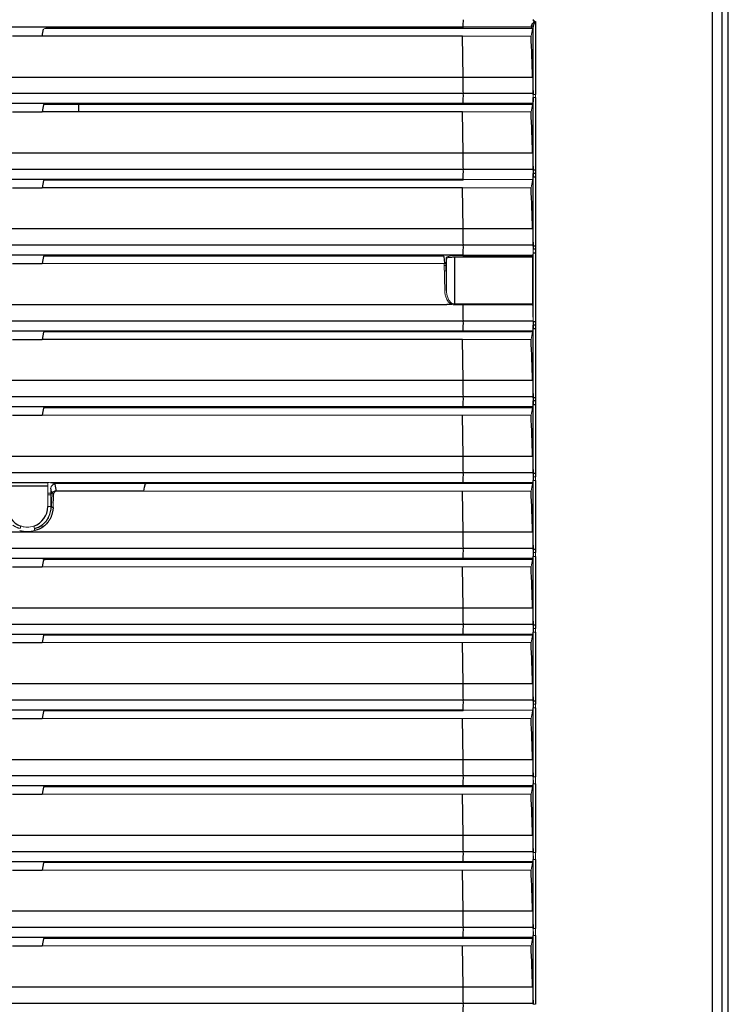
# Model space of a CAD drawing. Header units: millimetres. Extents: x -83 to 754, y -51 to 907.
# Tile 3 of 8: x 56 to 147, y 81 to 208. Entities that reach past the tile are written whole.
import ezdxf

# ---------------------------------------------------------------- set-up
doc = ezdxf.new("R2010")
doc.units = ezdxf.units.MM

msp = doc.modelspace()

# ---------------------------------------------------------------- linework, layer by layer
at = {"color": 7, "linetype": 'Continuous', "lineweight": 25}
for p, q in [((147.01, -8.58), (147.01, 279.05)), ((144.99, -7.76), (144.99, 276.5)), ((146.19, 276.61), (146.19, -7.76)), ((122.25, 207.63), (122.25, 198.27)), ((112.98, 206.91), (1.04, 206.91)), ((112.96, 206.73), (59.38, 206.73)), ((112.96, 206.73), (112.98, 206.91)), ((121.73, 206.91), (112.98, 206.91)), ((121.95, 198.27), (121.95, 206.94)), ((58.9, 205.77), (55.11, 205.77)), ((112.88, 205.77), (58.9, 205.77)), ((112.96, 200.51), (112.88, 205.77)), ((1.05, 200.51), (112.96, 200.51)), ((112.96, 200.51), (121.89, 200.51)), ((1.03, 198.42), (112.99, 198.42)), ((112.99, 198.42), (121.94, 198.42)), ((121.95, 188.53), (121.95, 197.87)), ((122.25, 197.87), (122.25, 188.53)), ((112.97, 197.1), (1.04, 197.1)), ((55.11, 196.03), (58.9, 196.03)), ((63.59, 196.03), (58.9, 196.03)), ((112.88, 196.03), (58.9, 196.03)), ((112.96, 196.99), (59.28, 196.99)), ((63.59, 196.99), (63.59, 196.03)), ((112.96, 190.78), (112.88, 196.03)), ((112.96, 196.99), (112.97, 197.1)), ((121.91, 197.1), (112.97, 197.1)), ((1.05, 190.78), (112.96, 190.78)), ((112.96, 190.78), (121.89, 190.78)), ((1.03, 188.68), (112.99, 188.68)), ((112.99, 188.68), (121.94, 188.68)), ((122.25, 188.53), (121.95, 188.53)), ((112.97, 187.36), (1.04, 187.36)), ((112.96, 187.25), (59.28, 187.25)), ((122.25, 188.13), (121.95, 188.13)), ((121.95, 187.63), (121.95, 188.13)), ((121.95, 178.79), (121.95, 187.63)), ((122.25, 187.63), (121.95, 187.63)), ((122.25, 188.13), (122.25, 187.63)), ((122.25, 187.63), (122.25, 178.79)), ((55.11, 186.29), (58.9, 186.29)), ((112.88, 186.29), (58.9, 186.29)), ((112.96, 181.04), (112.88, 186.29)), ((1.05, 181.04), (112.96, 181.04)), ((112.96, 181.04), (121.89, 181.04)), ((1.03, 178.94), (112.99, 178.94)), ((112.99, 178.94), (121.94, 178.94)), ((122.25, 178.79), (121.95, 178.79)), ((122.25, 178.39), (121.95, 178.39)), ((122.25, 178.39), (122.25, 177.89)), ((112.97, 177.62), (1.04, 177.62)), ((110.29, 177.51), (59.28, 177.51)), ((110.49, 177.46), (110.58, 176.61)), ((110.81, 177.25), (110.73, 176.61)), ((122.25, 177.89), (121.95, 177.89)), ((122.25, 177.89), (122.25, 169.05)), ((55.11, 176.55), (58.9, 176.55)), ((1.05, 171.3), (110.85, 171.3)), ((1.03, 169.21), (112.99, 169.21)), ((112.99, 169.21), (121.94, 169.21)), ((122.25, 169.05), (121.95, 169.05)), ((122.25, 168.65), (121.95, 168.65)), ((121.95, 168.16), (121.95, 168.65)), ((122.25, 168.65), (122.25, 168.16)), ((112.97, 167.89), (1.04, 167.89)), ((112.96, 167.78), (112.97, 167.89)), ((121.91, 167.89), (112.97, 167.89)), ((121.95, 159.31), (121.95, 168.16)), ((122.25, 168.16), (121.95, 168.16)), ((122.25, 168.16), (122.25, 159.31)), ((55.11, 166.82), (58.9, 166.82)), ((112.88, 166.82), (58.9, 166.82)), ((112.96, 161.56), (112.88, 166.82)), ((1.05, 161.56), (112.96, 161.56)), ((112.96, 161.56), (121.89, 161.56)), ((1.03, 159.47), (112.99, 159.47)), ((112.99, 159.47), (121.94, 159.47)), ((112.97, 158.15), (1.04, 158.15)), ((112.96, 158.04), (112.97, 158.15)), ((121.91, 158.15), (112.97, 158.15)), ((122.25, 159.31), (121.95, 159.31)), ((122.25, 158.91), (121.95, 158.91)), ((121.95, 158.42), (121.95, 158.91)), ((122.25, 158.42), (121.95, 158.42)), ((121.95, 149.58), (121.95, 158.42)), ((122.25, 158.91), (122.25, 158.42)), ((122.25, 158.42), (122.25, 149.58)), ((55.11, 157.08), (58.9, 157.08)), ((112.96, 158.04), (59.28, 158.04)), ((112.96, 151.82), (112.88, 157.08)), ((1.05, 151.82), (112.96, 151.82)), ((112.96, 151.82), (121.89, 151.82)), ((1.03, 149.73), (112.99, 149.73)), ((112.99, 149.73), (121.94, 149.73)), ((122.25, 149.58), (121.95, 149.58)), ((112.97, 148.41), (60, 148.41)), ((112.96, 148.3), (72.35, 148.3)), ((112.96, 148.3), (112.97, 148.41)), ((121.91, 148.41), (112.97, 148.41)), ((121.95, 139.84), (121.95, 148.68)), ((122.25, 148.68), (122.25, 139.84)), ((112.96, 142.09), (112.88, 147.34)), ((1.05, 142.09), (112.96, 142.09)), ((112.96, 142.09), (121.89, 142.09)), ((1.03, 139.99), (112.99, 139.99)), ((112.99, 139.99), (121.94, 139.99)), ((122.25, 139.84), (121.95, 139.84)), ((112.97, 138.67), (1.04, 138.67)), ((112.96, 138.56), (59.28, 138.56)), ((112.96, 138.56), (112.97, 138.67)), ((121.91, 138.67), (112.97, 138.67)), ((121.95, 130.1), (121.95, 138.94)), ((122.25, 138.94), (122.25, 130.1)), ((55.11, 137.6), (58.9, 137.6)), ((112.96, 132.35), (112.88, 137.6)), ((1.05, 132.35), (112.96, 132.35)), ((112.96, 132.35), (121.89, 132.35)), ((1.03, 130.25), (112.99, 130.25)), ((112.99, 130.25), (121.94, 130.25)), ((122.25, 130.1), (121.95, 130.1)), ((121.95, 120.36), (121.95, 129.2)), ((122.25, 129.2), (122.25, 120.36)), ((112.97, 128.93), (1.04, 128.93)), ((55.11, 127.86), (58.9, 127.86)), ((112.96, 128.82), (59.28, 128.82)), ((112.96, 122.61), (112.88, 127.86)), ((112.96, 128.82), (112.97, 128.93)), ((121.91, 128.93), (112.97, 128.93)), ((1.05, 122.61), (112.96, 122.61)), ((112.96, 122.61), (121.89, 122.61)), ((1.03, 120.52), (112.99, 120.52)), ((112.99, 120.52), (121.94, 120.52)), ((122.25, 120.36), (121.95, 120.36)), ((112.97, 119.2), (1.04, 119.2)), ((112.96, 119.09), (59.28, 119.09)), ((121.95, 110.62), (121.95, 119.47)), ((122.25, 119.47), (122.25, 110.62)), ((55.11, 118.13), (58.9, 118.13)), ((112.96, 112.87), (112.88, 118.13)), ((1.05, 112.87), (112.96, 112.87)), ((112.96, 112.87), (121.89, 112.87)), ((1.03, 110.78), (112.99, 110.78)), ((112.99, 110.78), (121.94, 110.78)), ((112.97, 109.46), (1.04, 109.46)), ((112.96, 109.35), (59.28, 109.35)), ((112.96, 109.35), (112.97, 109.46)), ((121.91, 109.46), (112.97, 109.46)), ((121.95, 100.89), (121.95, 109.73)), ((122.25, 109.73), (122.25, 100.89)), ((55.11, 108.39), (58.9, 108.39)), ((112.96, 103.13), (112.88, 108.39)), ((1.05, 103.13), (112.96, 103.13)), ((112.96, 103.13), (121.89, 103.13)), ((1.03, 101.04), (112.99, 101.04)), ((112.99, 101.04), (121.94, 101.04)), ((121.95, 91.15), (121.95, 99.99)), ((122.25, 99.99), (122.25, 91.15)), ((112.97, 99.72), (1.04, 99.72)), ((55.11, 98.65), (58.9, 98.65)), ((112.96, 99.61), (59.28, 99.61)), ((112.96, 93.4), (112.88, 98.65)), ((112.96, 99.61), (112.97, 99.72)), ((121.91, 99.72), (112.97, 99.72)), ((1.05, 93.4), (112.96, 93.4)), ((112.96, 93.4), (121.89, 93.4)), ((1.03, 91.3), (112.99, 91.3)), ((112.99, 91.3), (121.94, 91.3)), ((112.97, 89.98), (1.04, 89.98)), ((112.96, 89.87), (59.28, 89.87)), ((112.96, 89.87), (112.97, 89.98)), ((121.91, 89.98), (112.97, 89.98)), ((121.95, 81.41), (121.95, 90.25)), ((122.25, 90.25), (122.25, 81.41)), ((55.11, 88.91), (58.9, 88.91)), ((112.96, 83.66), (112.88, 88.91)), ((1.05, 83.66), (112.96, 83.66)), ((112.96, 83.66), (121.89, 83.66)), ((1.03, 81.56), (112.99, 81.56)), ((112.99, 81.56), (121.94, 81.56))]:
    msp.add_line(p, q, dxfattribs=at)
at = {"color": 144, "linetype": 'Continuous', "lineweight": 18}
for p, q in [((147.01, 277.98), (147.01, 4.03)), ((112.96, 206.73), (121.89, 206.73)), ((112.88, 205.77), (121.69, 205.77)), ((122.25, 198.27), (121.95, 198.27)), ((122.25, 197.87), (121.95, 197.87)), ((112.88, 196.03), (121.69, 196.03)), ((112.96, 196.99), (121.89, 196.99)), ((112.96, 187.25), (112.97, 187.36)), ((121.91, 187.36), (112.97, 187.36)), ((112.88, 186.29), (121.69, 186.29)), ((121.95, 177.89), (121.95, 178.39)), ((121.91, 177.62), (112.97, 177.62)), ((112.97, 177.55), (112.97, 177.62)), ((121.89, 171.36), (121.89, 177.36)), ((121.95, 169.05), (121.95, 177.89)), ((110.52, 176.55), (58.9, 176.55)), ((110.61, 172.99), (110.52, 176.55)), ((110.74, 176.31), (110.53, 176.31)), ((110.73, 176.61), (110.72, 176.56)), ((110.73, 176.61), (110.81, 173.1)), ((110.55, 175.61), (110.75, 175.61)), ((112.96, 167.78), (59.28, 167.78)), ((112.96, 167.78), (121.89, 167.78)), ((112.88, 166.82), (121.69, 166.82)), ((112.88, 157.08), (58.9, 157.08)), ((112.88, 157.08), (121.69, 157.08)), ((112.96, 158.04), (121.89, 158.04)), ((59.63, 147.95), (59.63, 148.43)), ((112.96, 148.3), (121.89, 148.3)), ((122.25, 149.18), (121.95, 149.18)), ((121.95, 148.68), (121.95, 149.18)), ((122.25, 148.68), (121.95, 148.68)), ((122.25, 149.18), (122.25, 148.68)), ((59.63, 145.33), (59.63, 147.95)), ((60.03, 147.05), (59.63, 147.05)), ((59.63, 146.84), (60.03, 146.84)), ((60.03, 147.72), (60.03, 145.33)), ((60.12, 145.33), (60.18, 146.96)), ((60.42, 147.05), (60.19, 147.05)), ((60.38, 146.85), (60.32, 145.22)), ((112.88, 147.34), (71.97, 147.34)), ((112.88, 147.34), (121.69, 147.34)), ((59.63, 145.33), (60.03, 145.33)), ((60.12, 145.33), (60.03, 145.33)), ((56.19, 142.84), (56.08, 142.53)), ((57.83, 142.84), (57.93, 142.53)), ((122.25, 139.44), (121.95, 139.44)), ((121.95, 138.94), (121.95, 139.44)), ((122.25, 139.44), (122.25, 138.94)), ((112.96, 138.56), (121.89, 138.56)), ((122.25, 138.94), (121.95, 138.94)), ((112.88, 137.6), (58.9, 137.6)), ((112.88, 137.6), (121.69, 137.6)), ((122.25, 129.7), (121.95, 129.7)), ((121.95, 129.2), (121.95, 129.7)), ((122.25, 129.2), (121.95, 129.2)), ((122.25, 129.7), (122.25, 129.2)), ((112.88, 127.86), (58.9, 127.86)), ((112.88, 127.86), (121.69, 127.86)), ((112.96, 128.82), (121.89, 128.82)), ((112.96, 119.09), (112.97, 119.2)), ((121.91, 119.2), (112.97, 119.2)), ((122.25, 119.96), (121.95, 119.96)), ((121.95, 119.47), (121.95, 119.96)), ((122.25, 119.47), (121.95, 119.47)), ((122.25, 119.96), (122.25, 119.47)), ((112.88, 118.13), (58.9, 118.13)), ((112.88, 118.13), (121.69, 118.13)), ((122.25, 110.62), (121.95, 110.62)), ((121.95, 109.73), (121.95, 110.22)), ((122.25, 110.22), (122.25, 109.73)), ((112.96, 109.35), (121.89, 109.35)), ((122.25, 109.73), (121.95, 109.73)), ((112.88, 108.39), (58.9, 108.39)), ((112.88, 108.39), (121.69, 108.39)), ((122.25, 100.89), (121.95, 100.89)), ((121.95, 99.99), (121.95, 100.49)), ((122.25, 99.99), (121.95, 99.99)), ((122.25, 100.49), (122.25, 99.99)), ((112.88, 98.65), (58.9, 98.65)), ((112.88, 98.65), (121.69, 98.65)), ((112.96, 99.61), (121.89, 99.61)), ((122.25, 91.15), (121.95, 91.15)), ((112.96, 89.87), (121.89, 89.87)), ((121.95, 90.25), (121.95, 90.75)), ((122.25, 90.25), (121.95, 90.25)), ((122.25, 90.75), (122.25, 90.25)), ((112.88, 88.91), (58.9, 88.91)), ((112.88, 88.91), (121.69, 88.91)), ((122.25, 81.41), (121.95, 81.41))]:
    msp.add_line(p, q, dxfattribs=at)
at = {"color": 7, "linetype": 'Continuous', "lineweight": 25, "flags": 128}
for points in [[(58.9, 205.77), (58.99, 206.24), (59.07, 206.65)], [(59.08, 196.94), (58.99, 196.5), (58.9, 196.03)], [(121.89, 196.99), (121.9, 197.05), (121.91, 197.1)], [(59.08, 187.2), (58.99, 186.76), (58.9, 186.29)], [(59.08, 177.46), (58.99, 177.02), (58.9, 176.55)], [(110.81, 173.1), (110.81, 174.45), (110.81, 177.25)], [(111.84, 177.36), (111.84, 175.51), (111.84, 171.36)], [(59.08, 167.72), (58.99, 167.29), (58.9, 166.82)], [(121.89, 167.78), (121.9, 167.83), (121.91, 167.89)], [(121.89, 158.04), (121.9, 158.1), (121.91, 158.15)], [(59.08, 157.99), (58.99, 157.55), (58.9, 157.08)], [(60.53, 148.2), (60.58, 147.94), (60.7, 147.34)], [(71.97, 147.34), (72.07, 147.82), (72.16, 148.3)], [(121.89, 148.3), (121.9, 148.36), (121.91, 148.41)], [(60.18, 146.96), (60.16, 147.04), (60.03, 147.72)], [(59.08, 138.51), (58.99, 138.07), (58.9, 137.6)], [(121.89, 138.56), (121.9, 138.62), (121.91, 138.67)], [(59.08, 128.77), (58.99, 128.33), (58.9, 127.86)], [(121.89, 128.82), (121.9, 128.88), (121.91, 128.93)], [(59.08, 119.03), (58.99, 118.6), (58.9, 118.13)], [(59.08, 109.3), (58.99, 108.86), (58.9, 108.39)], [(121.89, 109.35), (121.9, 109.41), (121.91, 109.46)], [(59.08, 99.56), (58.99, 99.12), (58.9, 98.65)], [(121.89, 99.61), (121.9, 99.67), (121.91, 99.72)], [(59.08, 89.82), (58.99, 89.38), (58.9, 88.91)], [(121.89, 89.87), (121.9, 89.93), (121.91, 89.98)]]:
    msp.add_lwpolyline(points, dxfattribs=at)
at = {"color": 144, "linetype": 'Continuous', "lineweight": 18, "flags": 128}
for points in [[(121.89, 187.25), (121.9, 187.31), (121.91, 187.36)], [(121.89, 119.09), (121.9, 119.14), (121.91, 119.2)]]:
    msp.add_lwpolyline(points, dxfattribs=at)
at = {"color": 7, "linetype": 'Continuous', "lineweight": 25}
for centre, radius, start, end in [((95.73, 207.71), 17.26, 357.3423, 0.5489), ((-176.77, 195.85), 289.77, 0.5077, 0.9218), ((90.33, 198.04), 22.66, 357.6272, 0.9634), ((-176.77, 186.11), 289.77, 0.5077, 0.9218), ((90.33, 188.3), 22.66, 357.6272, 0.9634), ((-176.77, 176.38), 289.77, 0.5077, 0.9218), ((90.33, 178.56), 22.66, 357.6272, 0.9634), ((-178.18, 166.62), 291.18, 0.5084, 0.9108), ((90.33, 168.82), 22.66, 357.6272, 0.9634), ((-176.77, 156.9), 289.77, 0.5077, 0.9218), ((90.33, 159.09), 22.66, 357.6272, 0.9634), ((-176.77, 147.16), 289.77, 0.5077, 0.9218), ((90.33, 149.35), 22.66, 357.6272, 0.9634), ((57.01, 145.33), 2.62, 180, 251.7275), ((57.01, 145.33), 2.62, 288.2725, 0), ((-176.77, 137.42), 289.77, 0.5077, 0.9218), ((90.33, 139.61), 22.66, 357.6272, 0.9634), ((-176.77, 127.69), 289.77, 0.5077, 0.9218), ((90.33, 129.87), 22.66, 357.6272, 0.9634), ((-176.77, 117.95), 289.77, 0.5077, 0.9218), ((90.33, 120.13), 22.66, 357.6272, 0.9634), ((-176.77, 108.21), 289.77, 0.5077, 0.9218), ((90.33, 110.4), 22.66, 357.6272, 0.9634), ((-176.77, 98.47), 289.77, 0.5077, 0.9218), ((90.33, 100.66), 22.66, 357.6272, 0.9634), ((-176.77, 88.73), 289.77, 0.5077, 0.9218), ((90.33, 90.92), 22.66, 357.6272, 0.9634), ((-176.77, 79), 289.77, 0.5077, 0.9218), ((90.33, 81.18), 22.66, 357.6272, 0.9634)]:
    msp.add_arc(centre, radius, start, end, dxfattribs=at)
at = {"color": 144, "linetype": 'Continuous', "lineweight": 18}
for centre, radius, start, end in [((121.5, 207.18), 0.738, 27.8466, 33.1041), ((121.76, 206.91), 0.186, 9.1374, 89.9064), ((121.8, 171.3), 8.84, 179.5723, 180.2961), ((60.53, 147.7), 0.499, 89.987, 178.1272), ((57.01, 145.33), 3.02, 308.2431, 0), ((58.99, 142.59), 1.06, 183.405, 198.4376)]:
    msp.add_arc(centre, radius, start, end, dxfattribs=at)
at = {"color": 7, "linetype": 'Continuous', "lineweight": 25}
for points, knots in [([(121.76, 207.1), (121.77, 207.17), (121.82, 207.26), (121.91, 207.39), (121.94, 207.43), (122.02, 207.52), (122.06, 207.56), (122.12, 207.58)], [0, 0, 0, 0, 0.5, 0.5, 0.75, 0.75, 1, 1, 1, 1]), ([(122.15, 207.53), (122.13, 207.51), (122.12, 207.48), (122.09, 207.43), (122.08, 207.41), (122.04, 207.33), (122.02, 207.28), (121.97, 207.13), (121.95, 207.03), (121.95, 206.94)], [0, 0, 0, 0, 0.125, 0.125, 0.25, 0.25, 0.5, 0.5, 1, 1, 1, 1]), ([(121.95, 197.87), (121.94, 197.68), (121.94, 197.51), (121.93, 197.24), (121.92, 197.15), (121.91, 197.1)], [0, 0, 0, 0, 0.5, 0.5, 1, 1, 1, 1]), ([(122.25, 188.53), (122.25, 188.51), (122.25, 188.5), (122.25, 188.49), (122.25, 188.37), (122.25, 188.25), (122.25, 188.13)], [0, 0, 0, 0, 0.0000421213, 0.0000421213, 0.0000421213, 0.0003999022, 0.0003999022, 0.0003999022, 0.0003999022]), ([(121.95, 188.13), (121.94, 187.95), (121.94, 187.78), (121.93, 187.51), (121.92, 187.41), (121.91, 187.36)], [0, 0, 0, 0, 0.5, 0.5, 1, 1, 1, 1]), ([(122.25, 178.79), (122.25, 178.78), (122.25, 178.76), (122.25, 178.75), (122.25, 178.63), (122.25, 178.51), (122.25, 178.39)], [0, 0, 0, 0, 0.0000421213, 0.0000421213, 0.0000421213, 0.0003999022, 0.0003999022, 0.0003999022, 0.0003999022]), ([(121.89, 177.36), (121.15, 177.36), (120.41, 177.36), (118.92, 177.36), (118.18, 177.36), (116.69, 177.36), (115.94, 177.36), (114.82, 177.36), (114.45, 177.36), (113.71, 177.36), (113.33, 177.36), (112.96, 177.36)], [0, 0, 0, 0, 0.25, 0.25, 0.5, 0.5, 0.75, 0.75, 0.875, 0.875, 1, 1, 1, 1]), ([(112.96, 171.36), (113.71, 171.36), (114.45, 171.36), (115.94, 171.36), (116.69, 171.36), (118.18, 171.36), (118.92, 171.36), (120.03, 171.36), (120.41, 171.36), (121.15, 171.36), (121.52, 171.36), (121.89, 171.36)], [0, 0, 0, 0, 0.25, 0.25, 0.5, 0.5, 0.75, 0.75, 0.875, 0.875, 1, 1, 1, 1]), ([(121.89, 171.25), (121.52, 171.25), (121.15, 171.25), (120.41, 171.25), (120.04, 171.25), (118.92, 171.25), (118.18, 171.25), (116.69, 171.25), (115.95, 171.25), (114.46, 171.25), (113.71, 171.25), (112.96, 171.25)], [0, 0, 0, 0, 0.125, 0.125, 0.25, 0.25, 0.5, 0.5, 0.75, 0.75, 1, 1, 1, 1]), ([(121.95, 168.65), (121.94, 168.47), (121.94, 168.3), (121.93, 168.03), (121.92, 167.93), (121.91, 167.89)], [0, 0, 0, 0, 0.5, 0.5, 1, 1, 1, 1]), ([(122.25, 169.05), (122.25, 169.04), (122.25, 169.02), (122.25, 169.01), (122.25, 168.89), (122.25, 168.77), (122.25, 168.65)], [0, 0, 0, 0, 0.0000421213, 0.0000421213, 0.0000421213, 0.0003999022, 0.0003999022, 0.0003999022, 0.0003999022]), ([(121.95, 158.91), (121.94, 158.73), (121.94, 158.56), (121.93, 158.29), (121.92, 158.2), (121.91, 158.15)], [0, 0, 0, 0, 0.5, 0.5, 1, 1, 1, 1]), ([(122.25, 159.31), (122.25, 159.3), (122.25, 159.29), (122.25, 159.27), (122.25, 159.15), (122.25, 159.03), (122.25, 158.91)], [0, 0, 0, 0, 0.0000421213, 0.0000421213, 0.0000421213, 0.0003999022, 0.0003999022, 0.0003999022, 0.0003999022]), ([(122.25, 149.58), (122.25, 149.56), (122.25, 149.55), (122.25, 149.53), (122.25, 149.41), (122.25, 149.3), (122.25, 149.18)], [0, 0, 0, 0, 0.0000421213, 0.0000421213, 0.0000421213, 0.0003999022, 0.0003999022, 0.0003999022, 0.0003999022]), ([(54.39, 148.43), (55.26, 148.43), (56.13, 148.43), (57.01, 148.43), (57.88, 148.43), (58.75, 148.43), (59.63, 148.43)], [0, 0, 0, 0, 0.002620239, 0.002620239, 0.002620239, 0.005240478, 0.005240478, 0.005240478, 0.005240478]), ([(72.16, 148.3), (72.05, 148.3), (71.8, 148.3), (71.19, 148.3), (70.24, 148.3), (69, 148.3), (67.01, 148.3), (64.89, 148.3), (62.47, 148.3), (61.16, 148.3), (60.43, 148.3)], [0.1564062, 0.1564062, 0.1564062, 0.1564062, 0.1798329, 0.210306, 0.2867015, 0.3823404, 0.4762217, 0.7114509, 0.8369634, 0.9926668, 0.9926668, 0.9926668, 0.9926668]), ([(121.95, 149.18), (121.94, 148.99), (121.94, 148.82), (121.93, 148.55), (121.92, 148.46), (121.91, 148.41)], [0, 0, 0, 0, 0.5, 0.5, 1, 1, 1, 1]), ([(59.63, 147.95), (58.76, 147.95), (57.88, 147.95), (57.01, 147.95), (56.13, 147.95), (55.26, 147.95), (54.39, 147.95)], [0, 0, 0, 0, 0.002620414, 0.002620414, 0.002620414, 0.005240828, 0.005240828, 0.005240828, 0.005240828]), ([(71.97, 147.34), (70.31, 147.34), (68.65, 147.34), (66.98, 147.34), (65.52, 147.34), (64.07, 147.34), (62.61, 147.34), (61.97, 147.34), (61.33, 147.34), (60.7, 147.34)], [0.00026899, 0.00026899, 0.00026899, 0.00026899, 0.00526095, 0.00526095, 0.00526095, 0.00963499, 0.00963499, 0.00963499, 0.01154629, 0.01154629, 0.01154629, 0.01154629]), ([(60.32, 145.22), (60.31, 145.16), (60.31, 145.04), (60.29, 144.87), (60.26, 144.69), (60.22, 144.52), (60.17, 144.35), (60.12, 144.19), (60.05, 144.02), (59.95, 143.8), (59.8, 143.54), (59.6, 143.27), (59.4, 143.04), (59.21, 142.86), (59.07, 142.75), (59, 142.69)], [0, 0, 0, 0, 0.0631, 0.125571, 0.187534, 0.249114, 0.310437, 0.371631, 0.432824, 0.494145, 0.619936, 0.743704, 0.830367, 0.915621, 1, 1, 1, 1]), ([(58.88, 142.96), (58.87, 142.95), (58.87, 142.94), (58.87, 142.9), (58.87, 142.87), (58.9, 142.82), (58.92, 142.78), (58.96, 142.73), (58.98, 142.71), (59, 142.69)], [0, 0, 0, 0, 0.25, 0.25, 0.5, 0.5, 0.75, 0.75, 1, 1, 1, 1]), ([(121.95, 139.44), (121.94, 139.26), (121.94, 139.09), (121.93, 138.82), (121.92, 138.72), (121.91, 138.67)], [0, 0, 0, 0, 0.5, 0.5, 1, 1, 1, 1]), ([(122.25, 139.84), (122.25, 139.82), (122.25, 139.81), (122.25, 139.8), (122.25, 139.68), (122.25, 139.56), (122.25, 139.44)], [0, 0, 0, 0, 0.0000421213, 0.0000421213, 0.0000421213, 0.0003999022, 0.0003999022, 0.0003999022, 0.0003999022]), ([(59.08, 138.51), (59.08, 138.52), (59.1, 138.54), (59.18, 138.56), (59.23, 138.56), (59.28, 138.56)], [0, 0, 0, 0, 0.5, 0.5, 1, 1, 1, 1]), ([(121.95, 129.7), (121.94, 129.52), (121.94, 129.35), (121.93, 129.08), (121.92, 128.98), (121.91, 128.93)], [0, 0, 0, 0, 0.5, 0.5, 1, 1, 1, 1]), ([(122.25, 130.1), (122.25, 130.09), (122.25, 130.07), (122.25, 130.06), (122.25, 129.94), (122.25, 129.82), (122.25, 129.7)], [0, 0, 0, 0, 0.0000421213, 0.0000421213, 0.0000421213, 0.0003999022, 0.0003999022, 0.0003999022, 0.0003999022]), ([(122.25, 120.36), (122.25, 120.35), (122.25, 120.33), (122.25, 120.32), (122.25, 120.2), (122.25, 120.08), (122.25, 119.96)], [0, 0, 0, 0, 0.0000421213, 0.0000421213, 0.0000421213, 0.0003999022, 0.0003999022, 0.0003999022, 0.0003999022]), ([(121.95, 119.96), (121.94, 119.78), (121.94, 119.61), (121.93, 119.34), (121.92, 119.24), (121.91, 119.2)], [0, 0, 0, 0, 0.5, 0.5, 1, 1, 1, 1]), ([(121.95, 110.22), (121.94, 110.04), (121.94, 109.87), (121.93, 109.6), (121.92, 109.51), (121.91, 109.46)], [0, 0, 0, 0, 0.5, 0.5, 1, 1, 1, 1]), ([(121.95, 100.49), (121.94, 100.3), (121.94, 100.13), (121.93, 99.86), (121.92, 99.77), (121.91, 99.72)], [0, 0, 0, 0, 0.5, 0.5, 1, 1, 1, 1]), ([(121.95, 90.75), (121.94, 90.57), (121.94, 90.4), (121.93, 90.13), (121.92, 90.03), (121.91, 89.98)], [0, 0, 0, 0, 0.5, 0.5, 1, 1, 1, 1])]:
    msp.add_open_spline(points, degree=3, knots=knots, dxfattribs=at)
at = {"color": 144, "linetype": 'Continuous', "lineweight": 18}
for points, knots in [([(122.12, 207.58), (122.07, 207.62), (122.03, 207.66), (121.96, 207.76), (121.94, 207.82), (121.94, 207.88)], [0, 0, 0, 0, 0.5, 0.5, 1, 1, 1, 1]), ([(121.99, 207.88), (121.99, 207.84), (122, 207.81), (122.04, 207.76), (122.06, 207.74), (122.14, 207.68), (122.2, 207.65), (122.25, 207.63)], [0, 0, 0, 0, 0.25, 0.25, 0.5, 0.5, 1, 1, 1, 1]), ([(59.07, 206.65), (59.08, 206.67), (59.11, 206.69), (59.22, 206.72), (59.3, 206.73), (59.38, 206.73)], [0, 0, 0, 0, 0.5, 0.5, 1, 1, 1, 1]), ([(121.89, 206.73), (121.86, 206.75), (121.82, 206.78), (121.77, 206.82), (121.74, 206.85), (121.73, 206.88), (121.73, 206.9), (121.73, 206.91)], [0, 0, 0, 0, 0.302669, 0.512798, 0.690403, 0.852251, 1, 1, 1, 1]), ([(121.92, 206.72), (121.92, 206.71), (121.92, 206.7), (121.91, 206.69), (121.91, 206.69), (121.9, 206.69), (121.9, 206.7), (121.89, 206.72), (121.89, 206.73)], [0, 0, 0, 0, 0.110575, 0.228164, 0.353508, 0.48722, 0.697834, 1, 1, 1, 1]), ([(122.25, 198.27), (122.25, 198.25), (122.25, 198.24), (122.25, 198.22), (122.25, 198.1), (122.25, 197.99), (122.25, 197.87)], [0, 0, 0, 0, 0.0000421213, 0.0000421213, 0.0000421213, 0.0003999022, 0.0003999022, 0.0003999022, 0.0003999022]), ([(59.08, 196.94), (59.08, 196.95), (59.1, 196.96), (59.18, 196.98), (59.23, 196.99), (59.28, 196.99)], [0, 0, 0, 0, 0.5, 0.5, 1, 1, 1, 1]), ([(59.08, 187.2), (59.08, 187.21), (59.1, 187.23), (59.18, 187.25), (59.23, 187.25), (59.28, 187.25)], [0, 0, 0, 0, 0.5, 0.5, 1, 1, 1, 1]), ([(121.95, 178.39), (121.94, 178.21), (121.94, 178.04), (121.93, 177.77), (121.92, 177.67), (121.91, 177.62)], [0, 0, 0, 0, 0.5, 0.5, 1, 1, 1, 1]), ([(59.08, 177.46), (59.08, 177.48), (59.1, 177.49), (59.18, 177.51), (59.23, 177.51), (59.28, 177.51)], [0, 0, 0, 0, 0.5, 0.5, 1, 1, 1, 1]), ([(110.29, 177.51), (110.35, 177.51), (110.4, 177.51), (110.47, 177.49), (110.49, 177.48), (110.49, 177.46)], [0, 0, 0, 0, 0.5, 0.5, 1, 1, 1, 1]), ([(110.81, 177.25), (110.81, 177.26), (110.8, 177.28), (110.8, 177.3), (110.81, 177.33), (110.84, 177.37), (110.91, 177.41), (111.04, 177.46), (111.2, 177.5), (111.39, 177.53), (111.61, 177.55), (111.76, 177.55), (111.84, 177.55)], [0, 0, 0, 0, 0.059647, 0.118495, 0.177191, 0.236388, 0.35926, 0.483427, 0.610623, 0.738826, 0.868875, 1, 1, 1, 1]), ([(111.84, 177.36), (111.8, 177.36), (111.74, 177.36), (111.63, 177.36), (111.53, 177.35), (111.42, 177.35), (111.32, 177.34), (111.22, 177.33), (111.13, 177.32), (111.01, 177.31), (110.91, 177.29), (110.85, 177.27), (110.82, 177.26), (110.82, 177.25), (110.81, 177.25)], [0, 0, 0, 0, 0.0644532, 0.1308869, 0.1993147, 0.2697491, 0.3422014, 0.4166822, 0.493201, 0.5852538, 0.7440343, 0.8359034, 0.9212246, 1, 1, 1, 1]), ([(112.97, 177.55), (112.97, 177.54), (112.97, 177.52), (112.96, 177.45), (112.96, 177.4), (112.96, 177.36)], [0, 0, 0, 0, 0.5, 0.5, 1, 1, 1, 1]), ([(121.89, 177.55), (121.15, 177.55), (120.41, 177.55), (118.93, 177.55), (118.18, 177.55), (116.7, 177.55), (115.95, 177.55), (114.46, 177.55), (113.71, 177.55), (112.97, 177.55)], [0, 0, 0, 0, 0.25, 0.25, 0.5, 0.5, 0.75, 0.75, 1, 1, 1, 1]), ([(121.89, 177.36), (121.89, 177.38), (121.89, 177.4), (121.89, 177.45), (121.89, 177.49), (121.89, 177.53), (121.89, 177.55), (121.89, 177.55)], [0, 0, 0, 0, 0.1596243, 0.3274256, 0.4999854, 0.7078957, 1, 1, 1, 1]), ([(111.55, 171.3), (111.46, 171.33), (111.38, 171.38), (111.23, 171.49), (111.16, 171.55), (110.98, 171.74), (110.89, 171.89), (110.75, 172.2), (110.7, 172.35), (110.63, 172.67), (110.61, 172.83), (110.61, 172.99)], [0, 0, 0, 0, 0.125, 0.125, 0.25, 0.25, 0.5, 0.5, 0.75, 0.75, 1, 1, 1, 1]), ([(110.81, 173.1), (110.82, 172.79), (110.87, 172.48), (111.04, 172.03), (111.11, 171.88), (111.26, 171.68), (111.31, 171.61), (111.44, 171.5), (111.52, 171.45), (111.6, 171.41)], [0, 0, 0, 0, 0.5, 0.5, 0.75, 0.75, 0.875, 0.875, 1, 1, 1, 1]), ([(121.89, 171.36), (121.89, 171.34), (121.89, 171.32), (121.89, 171.3), (121.89, 171.28), (121.89, 171.26), (121.89, 171.25)], [0, 0, 0, 0, 0.0000589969, 0.0000589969, 0.0000589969, 0.0001181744, 0.0001181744, 0.0001181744, 0.0001181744]), ([(59.08, 167.72), (59.08, 167.74), (59.1, 167.75), (59.18, 167.77), (59.23, 167.78), (59.28, 167.78)], [0, 0, 0, 0, 0.5, 0.5, 1, 1, 1, 1]), ([(59.08, 157.99), (59.08, 158), (59.1, 158.01), (59.18, 158.03), (59.23, 158.04), (59.28, 158.04)], [0, 0, 0, 0, 0.5, 0.5, 1, 1, 1, 1]), ([(72.15, 148.25), (72.15, 148.26), (72.17, 148.27), (72.25, 148.29), (72.3, 148.3), (72.35, 148.3)], [0, 0, 0, 0, 0.5, 0.5, 1, 1, 1, 1]), ([(60.18, 146.96), (60.18, 146.98), (60.18, 147.01), (60.19, 147.06), (60.21, 147.11), (60.23, 147.16), (60.28, 147.22), (60.33, 147.26), (60.4, 147.3), (60.49, 147.33), (60.59, 147.35), (60.66, 147.34), (60.7, 147.34)], [0, 0, 0, 0, 0.0673118, 0.1328989, 0.1968871, 0.2594119, 0.3708965, 0.4911, 0.57391, 0.7305529, 0.8787461, 1, 1, 1, 1]), ([(60.7, 147.34), (60.68, 147.33), (60.64, 147.32), (60.59, 147.28), (60.54, 147.24), (60.5, 147.2), (60.46, 147.15), (60.43, 147.09), (60.41, 147.03), (60.39, 146.97), (60.38, 146.91), (60.38, 146.87), (60.38, 146.85)], [0, 0, 0, 0, 0.092313, 0.183565, 0.275549, 0.370016, 0.468585, 0.572684, 0.676452, 0.789822, 0.898298, 1, 1, 1, 1]), ([(59.12, 143.19), (59.22, 143.28), (59.5, 143.54), (59.94, 144.25), (60.05, 144.9), (60.12, 145.33)], [0, 0, 0, 0, 0.159949, 0.441825, 1, 1, 1, 1]), ([(60.32, 145.22), (60.27, 145.22), (60.22, 145.23), (60.14, 145.28), (60.12, 145.31), (60.12, 145.33)], [0, 0, 0, 0, 0.5, 0.5, 1, 1, 1, 1]), ([(55.14, 142.96), (55.17, 142.94), (55.24, 142.89), (55.34, 142.82), (55.45, 142.76), (55.57, 142.7), (55.69, 142.65), (55.82, 142.61), (55.95, 142.56), (56.04, 142.54), (56.08, 142.53)], [0, 0, 0, 0, 0.118386, 0.238698, 0.360903, 0.48498, 0.610918, 0.738722, 0.868406, 1, 1, 1, 1]), ([(57.99, 142.26), (57.67, 142.18), (57.34, 142.14), (56.85, 142.14), (56.68, 142.15), (56.35, 142.19), (56.19, 142.22), (56.03, 142.26)], [0, 0, 0, 0, 0.5, 0.5, 0.75, 0.75, 1, 1, 1, 1]), ([(56.19, 142.84), (56.32, 142.8), (56.46, 142.76), (56.73, 142.71), (56.87, 142.7), (57.29, 142.7), (57.56, 142.76), (57.83, 142.84)], [0, 0, 0, 0, 0.25, 0.25, 0.5, 0.5, 1, 1, 1, 1]), ([(59.08, 128.77), (59.08, 128.79), (59.1, 128.8), (59.18, 128.82), (59.23, 128.82), (59.28, 128.82)], [0, 0, 0, 0, 0.5, 0.5, 1, 1, 1, 1]), ([(59.08, 119.03), (59.08, 119.05), (59.1, 119.06), (59.18, 119.08), (59.23, 119.09), (59.28, 119.09)], [0, 0, 0, 0, 0.5, 0.5, 1, 1, 1, 1]), ([(122.25, 110.62), (122.25, 110.61), (122.25, 110.6), (122.25, 110.58), (122.25, 110.46), (122.25, 110.34), (122.25, 110.22)], [0, 0, 0, 0, 0.0000421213, 0.0000421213, 0.0000421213, 0.0003999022, 0.0003999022, 0.0003999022, 0.0003999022]), ([(59.08, 109.3), (59.08, 109.31), (59.1, 109.32), (59.18, 109.34), (59.23, 109.35), (59.28, 109.35)], [0, 0, 0, 0, 0.5, 0.5, 1, 1, 1, 1]), ([(122.25, 100.89), (122.25, 100.87), (122.25, 100.86), (122.25, 100.84), (122.25, 100.72), (122.25, 100.61), (122.25, 100.49)], [0, 0, 0, 0, 0.0000421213, 0.0000421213, 0.0000421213, 0.0003999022, 0.0003999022, 0.0003999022, 0.0003999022]), ([(59.08, 99.56), (59.08, 99.57), (59.1, 99.58), (59.18, 99.6), (59.23, 99.61), (59.28, 99.61)], [0, 0, 0, 0, 0.5, 0.5, 1, 1, 1, 1]), ([(122.25, 91.15), (122.25, 91.13), (122.25, 91.12), (122.25, 91.11), (122.25, 90.99), (122.25, 90.87), (122.25, 90.75)], [0, 0, 0, 0, 0.0000421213, 0.0000421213, 0.0000421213, 0.0003999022, 0.0003999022, 0.0003999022, 0.0003999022]), ([(59.08, 89.82), (59.08, 89.83), (59.1, 89.85), (59.18, 89.87), (59.23, 89.87), (59.28, 89.87)], [0, 0, 0, 0, 0.5, 0.5, 1, 1, 1, 1])]:
    msp.add_open_spline(points, degree=3, knots=knots, dxfattribs=at)
for points in [[(122.15, 207.53), (122.19, 207.56), (122.22, 207.59), (122.25, 207.63)], [(121.69, 205.77), (121.76, 206.09), (121.82, 206.41), (121.89, 206.73)], [(121.73, 206.91), (121.74, 206.95), (121.75, 207.01), (121.76, 207.1)], [(121.95, 206.94), (121.94, 206.83), (121.93, 206.76), (121.92, 206.72)], [(121.95, 198.27), (121.95, 198.13), (121.95, 198), (121.95, 197.87)], [(121.69, 196.03), (121.76, 196.35), (121.82, 196.67), (121.89, 196.99)], [(121.69, 186.29), (121.76, 186.61), (121.82, 186.93), (121.89, 187.25)], [(111.84, 177.55), (112.22, 177.55), (112.59, 177.55), (112.97, 177.55)], [(112.96, 177.36), (112.59, 177.36), (112.21, 177.36), (111.84, 177.36)], [(110.58, 176.61), (110.58, 176.58), (110.64, 176.56), (110.72, 176.56)], [(111.84, 171.25), (111.74, 171.25), (111.64, 171.27), (111.55, 171.3)], [(111.6, 171.41), (111.67, 171.38), (111.75, 171.36), (111.84, 171.36)], [(111.84, 171.36), (112.21, 171.36), (112.59, 171.37), (112.96, 171.36)], [(112.96, 171.25), (112.59, 171.25), (112.21, 171.25), (111.84, 171.25)], [(121.89, 171.25), (121.91, 170.61), (121.93, 169.93), (121.94, 169.21)], [(121.94, 169.21), (121.94, 169.16), (121.94, 169.1), (121.95, 169.05)], [(121.69, 166.82), (121.76, 167.14), (121.82, 167.46), (121.89, 167.78)], [(121.69, 157.08), (121.76, 157.4), (121.82, 157.72), (121.89, 158.04)], [(59.63, 148.43), (59.75, 148.43), (59.88, 148.42), (60, 148.41)], [(60, 148.41), (60.19, 148.39), (60.34, 148.35), (60.43, 148.3)], [(60.43, 148.3), (60.49, 148.27), (60.52, 148.24), (60.53, 148.2)], [(121.69, 147.34), (121.76, 147.66), (121.82, 147.98), (121.89, 148.3)], [(121.69, 137.6), (121.76, 137.92), (121.82, 138.24), (121.89, 138.56)], [(121.69, 127.86), (121.76, 128.18), (121.82, 128.5), (121.89, 128.82)], [(121.69, 118.13), (121.76, 118.45), (121.82, 118.77), (121.89, 119.09)], [(121.95, 110.62), (121.95, 110.49), (121.95, 110.36), (121.95, 110.22)], [(121.69, 108.39), (121.76, 108.71), (121.82, 109.03), (121.89, 109.35)], [(121.95, 100.89), (121.95, 100.75), (121.95, 100.62), (121.95, 100.49)], [(121.69, 98.65), (121.76, 98.97), (121.82, 99.29), (121.89, 99.61)], [(121.95, 91.15), (121.95, 91.02), (121.95, 90.88), (121.95, 90.75)], [(121.69, 88.91), (121.76, 89.23), (121.82, 89.55), (121.89, 89.87)]]:
    msp.add_open_spline(points, degree=3, dxfattribs=at)
at = {"color": 7, "linetype": 'Continuous', "lineweight": 25}
for points in [[(121.89, 200.51), (121.82, 202.26), (121.76, 204.02), (121.69, 205.77)], [(121.89, 200.51), (121.91, 199.86), (121.93, 199.17), (121.94, 198.42)], [(121.94, 198.42), (121.94, 198.37), (121.94, 198.32), (121.95, 198.27)], [(121.89, 190.78), (121.82, 192.53), (121.76, 194.28), (121.69, 196.03)], [(121.89, 190.78), (121.91, 190.13), (121.93, 189.43), (121.94, 188.68)], [(121.94, 188.68), (121.94, 188.63), (121.94, 188.58), (121.95, 188.53)], [(121.95, 188.53), (121.95, 188.4), (121.95, 188.26), (121.95, 188.13)], [(121.89, 181.04), (121.82, 182.79), (121.76, 184.54), (121.69, 186.29)], [(121.89, 181.04), (121.91, 180.39), (121.93, 179.69), (121.94, 178.94)], [(121.94, 178.94), (121.94, 178.89), (121.94, 178.84), (121.95, 178.79)], [(121.95, 178.79), (121.95, 178.66), (121.95, 178.52), (121.95, 178.39)], [(111.55, 171.3), (111.32, 171.3), (111.08, 171.3), (110.85, 171.3)], [(121.95, 169.05), (121.95, 168.92), (121.95, 168.78), (121.95, 168.65)], [(121.89, 161.56), (121.82, 163.31), (121.76, 165.06), (121.69, 166.82)], [(121.89, 161.56), (121.91, 160.91), (121.93, 160.21), (121.94, 159.47)], [(121.94, 159.47), (121.94, 159.42), (121.94, 159.37), (121.95, 159.31)], [(121.95, 159.31), (121.95, 159.18), (121.95, 159.05), (121.95, 158.91)], [(121.89, 151.82), (121.82, 153.57), (121.76, 155.33), (121.69, 157.08)], [(121.89, 151.82), (121.91, 151.17), (121.93, 150.48), (121.94, 149.73)], [(121.94, 149.73), (121.94, 149.68), (121.94, 149.63), (121.95, 149.58)], [(121.95, 149.58), (121.95, 149.44), (121.95, 149.31), (121.95, 149.18)], [(121.89, 142.09), (121.82, 143.84), (121.76, 145.59), (121.69, 147.34)], [(57.93, 142.53), (58.28, 142.61), (58.61, 142.75), (58.88, 142.96)], [(59, 142.69), (58.71, 142.48), (58.36, 142.34), (57.99, 142.26)], [(121.89, 142.09), (121.91, 141.44), (121.93, 140.74), (121.94, 139.99)], [(121.94, 139.99), (121.94, 139.94), (121.94, 139.89), (121.95, 139.84)], [(121.95, 139.84), (121.95, 139.71), (121.95, 139.57), (121.95, 139.44)], [(121.89, 132.35), (121.82, 134.1), (121.76, 135.85), (121.69, 137.6)], [(121.89, 132.35), (121.91, 131.7), (121.93, 131), (121.94, 130.25)], [(121.94, 130.25), (121.94, 130.2), (121.94, 130.15), (121.95, 130.1)], [(121.95, 130.1), (121.95, 129.97), (121.95, 129.83), (121.95, 129.7)], [(121.89, 122.61), (121.82, 124.36), (121.76, 126.11), (121.69, 127.86)], [(121.89, 122.61), (121.91, 121.96), (121.93, 121.26), (121.94, 120.52)], [(121.94, 120.52), (121.94, 120.47), (121.94, 120.41), (121.95, 120.36)], [(121.95, 120.36), (121.95, 120.23), (121.95, 120.09), (121.95, 119.96)], [(121.89, 112.87), (121.82, 114.62), (121.76, 116.37), (121.69, 118.13)], [(121.89, 112.87), (121.91, 112.22), (121.93, 111.52), (121.94, 110.78)], [(121.94, 110.78), (121.94, 110.73), (121.94, 110.68), (121.95, 110.62)], [(121.89, 103.13), (121.82, 104.88), (121.76, 106.64), (121.69, 108.39)], [(121.89, 103.13), (121.91, 102.48), (121.93, 101.79), (121.94, 101.04)], [(121.94, 101.04), (121.94, 100.99), (121.94, 100.94), (121.95, 100.89)], [(121.89, 93.4), (121.82, 95.15), (121.76, 96.9), (121.69, 98.65)], [(121.89, 93.4), (121.91, 92.75), (121.93, 92.05), (121.94, 91.3)], [(121.94, 91.3), (121.94, 91.25), (121.94, 91.2), (121.95, 91.15)], [(121.89, 83.66), (121.82, 85.41), (121.76, 87.16), (121.69, 88.91)], [(121.89, 83.66), (121.91, 83.01), (121.93, 82.31), (121.94, 81.56)], [(121.94, 81.56), (121.94, 81.51), (121.94, 81.46), (121.95, 81.41)]]:
    msp.add_open_spline(points, degree=3, dxfattribs=at)

doc.saveas('drawing.dxf')
